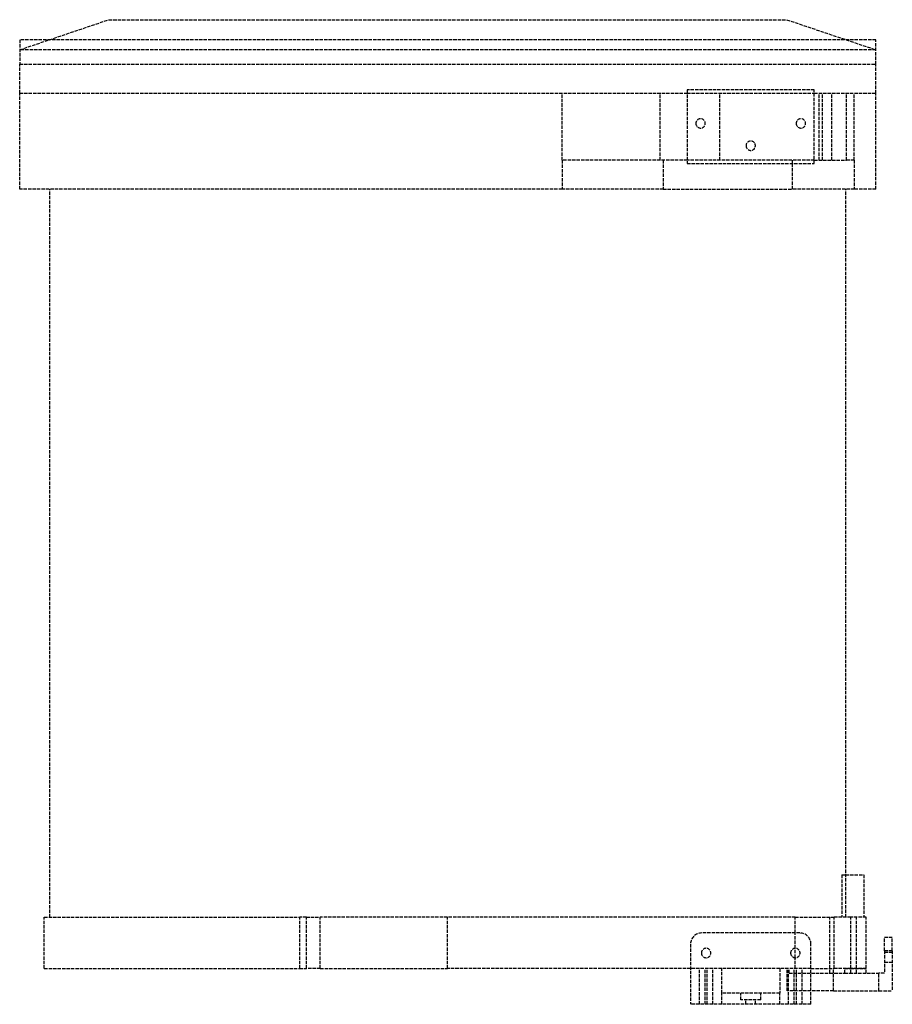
# Model space of a CAD drawing. Header units: millimetres. Extents: x -391 to 0, y 0 to 442.
import ezdxf

# ---------------------------------------------------------------- set-up
doc = ezdxf.new("R2010")
doc.units = ezdxf.units.MM
doc.header["$LTSCALE"] = 10
doc.linetypes.add('ALLCAD_Strich', pattern=[0.2, 0.15, -0.05])
doc.layers.add('BESCH_KONT_sich_schn_seit_2d', color=160, linetype='Continuous')

msp = doc.modelspace()

# ---------------------------------------------------------------- linework, layer by layer
at = {"layer": 'BESCH_KONT_sich_schn_seit_2d', "linetype": 'ALLCAD_Strich', "extrusion": (-1.09476e-47, 1, -2.22045e-16)}
for p, q in [((-378.07, 432.5), (-351.4, 441.5)), ((-351.4, 441.5), (-47.4, 441.5)), ((-47.4, 441.5), (-20.73, 432.5)), ((-391.4, 432.5), (-391.4, 421.5)), ((-7.4, 432.5), (-391.4, 432.5)), ((-391.4, 428), (-378.07, 432.5)), ((-20.73, 432.5), (-7.4, 428)), ((-7.4, 421.5), (-7.4, 432.5)), ((-7.4, 428), (-391.4, 428)), ((-391.4, 408.5), (-391.4, 421.5)), ((-391.4, 421.5), (-7.4, 421.5)), ((-7.4, 408.5), (-7.4, 421.5)), ((-391.4, 408.5), (-92, 408.5)), ((-391.4, 365.5), (-391.4, 408.5)), ((-148.15, 378.5), (-148.15, 408.5)), ((-104.11, 378.5), (-104.11, 408.5)), ((-35, 410), (-92, 410)), ((-92, 410), (-92, 377)), ((-92, 408.5), (-35, 408.5)), ((-77.4, 378.5), (-77.4, 408.5)), ((-35, 377), (-35, 410)), ((-35, 408.5), (-7.4, 408.5)), ((-32.86, 378.5), (-32.86, 408.5)), ((-31.36, 378.5), (-31.36, 408.5)), ((-27.19, 378.5), (-27.19, 408.5)), ((-20.57, 378.5), (-20.57, 408.5)), ((-17.05, 378.5), (-17.05, 408.5)), ((-7.4, 365.5), (-7.4, 408.5)), ((-148.15, 378.5), (-148.15, 365.5)), ((-104.11, 378.5), (-148.15, 378.5)), ((-92, 378.5), (-104.11, 378.5)), ((-102.78, 378.5), (-102.78, 365.5)), ((-35, 378.5), (-92, 378.5)), ((-92, 377), (-35, 377)), ((-44.93, 378.5), (-44.93, 377)), ((-44.93, 377), (-44.93, 365.5)), ((-35, 378.5), (-20.57, 378.5)), ((-17.05, 378.5), (-20.57, 378.5)), ((-17.05, 378.5), (-17.05, 365.5)), ((-148.15, 365.5), (-391.4, 365.5)), ((-377.9, 39), (-377.9, 365.5)), ((-102.78, 365.5), (-148.15, 365.5)), ((-102.78, 365.5), (-44.93, 365.5)), ((-17.05, 365.5), (-44.93, 365.5)), ((-20.9, 39), (-20.9, 365.5)), ((-7.4, 365.5), (-17.05, 365.5)), ((-22.7, 58), (-20.9, 58)), ((-22.7, 58), (-22.7, 39)), ((-20.9, 58), (-12.7, 58)), ((-12.7, 58), (-12.7, 39)), ((-380.4, 39), (-265.78, 39)), ((-380.4, 16), (-380.4, 39)), ((-265.78, 16), (-265.78, 39)), ((-262.83, 39), (-265.78, 39)), ((-262.83, 39), (-256.56, 39)), ((-262.83, 16), (-262.83, 39)), ((-199.52, 39), (-256.56, 39)), ((-256.56, 16), (-256.56, 39)), ((-43.51, 39), (-199.52, 39)), ((-199.52, 16), (-199.52, 39)), ((-43.51, 39), (-26.02, 39)), ((-43.51, 32), (-43.51, 39)), ((-28.01, 16), (-28.01, 39)), ((-18.6, 39), (-26.02, 39)), ((-26.02, 16), (-26.02, 39)), ((-18.6, 16), (-18.6, 39)), ((-11.74, 39), (-18.6, 39)), ((-16.01, 16), (-16.01, 39)), ((-11.74, 16), (-11.74, 39)), ((-11.74, 39), (-11.7, 39)), ((-11.7, 16), (-11.7, 39)), ((-41.5, 32), (-85.5, 32)), ((-43.51, 25.12), (-43.51, 32)), ((-90.5, 27), (-90.5, 0)), ((-36.5, 0), (-36.5, 27)), ((-3.5, 24), (-3.5, 30)), ((0, 30), (-3.5, 30)), ((0, 24), (0, 30)), ((-43.51, 20.88), (-43.51, 25.12)), ((-3.5, 24), (-3.5, 14)), ((0, 24), (-3.5, 24)), ((0, 23.25), (-3.5, 23.25)), ((0, 24), (0, 6)), ((-43.51, 16), (-43.51, 20.88)), ((0, 18.75), (-3.5, 18.75)), ((-380.4, 16), (-265.78, 16)), ((-265.78, 16), (-262.83, 16)), ((-256.56, 16), (-262.83, 16)), ((-256.56, 16), (-199.52, 16)), ((-90.5, 16), (-199.52, 16)), ((-76.5, 16), (-90.5, 16)), ((-86.55, 0), (-86.55, 16)), ((-84, 0), (-84, 16)), ((-83, 0), (-83, 16)), ((-80.45, 0), (-80.45, 16)), ((-76.5, 5), (-76.5, 16)), ((-50.5, 16), (-76.5, 16)), ((-36.5, 16), (-50.5, 16)), ((-50.5, 16), (-50.5, 5)), ((-47.1, 6), (-47.1, 16)), ((-46.55, 0), (-46.55, 16)), ((-46.32, 14), (-46.32, 16)), ((-46.32, 14), (-28.01, 14)), ((-44, 0), (-44, 16)), ((-43, 0), (-43, 16)), ((-40.45, 0), (-40.45, 16)), ((-36.5, 16), (-26.02, 16)), ((-28.01, 14), (-28.01, 16)), ((-28.01, 14), (-21.28, 14)), ((-26.44, 6), (-26.44, 16)), ((-18.6, 16), (-26.02, 16)), ((-21.28, 14), (-21.28, 16)), ((-21.28, 16), (-18.6, 16)), ((-21.28, 14), (-6, 14)), ((-18.6, 14), (-18.6, 16)), ((-18.6, 16), (-11.74, 16)), ((-11.74, 16), (-18.6, 16)), ((-16.01, 14), (-16.01, 16)), ((-11.74, 14), (-11.74, 16)), ((-11.7, 16), (-11.74, 16)), ((-11.74, 16), (-11.7, 16)), ((-11.7, 14), (-11.7, 16)), ((-3.5, 14), (-6, 14)), ((-6, 6), (-6, 14)), ((-50.5, 5), (-76.5, 5)), ((-76.5, 0), (-76.5, 5)), ((-68, 2), (-68, 5)), ((-59, 2), (-59, 5)), ((-50.5, 0), (-50.5, 5)), ((-36.5, 6), (-47.1, 6)), ((-26.44, 6), (-36.5, 6)), ((-26.44, 6), (-6, 6)), ((-6, 6), (0, 6)), ((-36.5, 0), (-90.5, 0)), ((-59, 2), (-68, 2)), ((-65.63, 0), (-65.63, 2)), ((-61.38, 0), (-61.38, 2)), ((-36.5, 0.01), (-36.5, 0.01)), ((-36.5, 0.01), (-36.5, 0.01)), ((-36.5, 0.01), (-36.5, 0.01)), ((-36.5, 0), (-36.5, 0.01)), ((-36.5, 0.01), (-36.5, 0.01)), ((-36.5, 0.01), (-36.5, 0.01)), ((-36.5, 0.01), (-36.5, 0.01)), ((-36.5, 0.01), (-36.5, 0.01)), ((-36.5, 0.01), (-36.5, 0.01)), ((-36.5, 0.01), (-36.5, 0.01)), ((-36.5, 0.01), (-36.5, 0.01)), ((-36.5, 0), (-36.5, 0)), ((-36.5, 0), (-36.5, 0)), ((-36.5, 0), (-36.5, 0)), ((-36.5, 0), (-36.5, 0)), ((-36.5, 0), (-36.5, 0)), ((-36.5, 0), (-36.5, 0)), ((-36.5, 0), (-36.5, 0))]:
    msp.add_line(p, q, dxfattribs=at)
at = {"layer": 'BESCH_KONT_sich_schn_seit_2d', "linetype": 'ALLCAD_Strich', "extrusion": (-2.22045e-16, -2.22045e-16, -1)}
for centre, radius in [((86, 395), 2.1), ((41, 395), 2.1), ((63.5, 385), 2.1), ((83.5, 23), 2.12), ((43.5, 23), 2.12)]:
    msp.add_circle(centre, radius, dxfattribs=at)
at = {"layer": 'BESCH_KONT_sich_schn_seit_2d', "linetype": 'ALLCAD_Strich'}
for centre, start, end in [((-85.5, 27), 90, 180), ((-41.5, 27), 360, 90)]:
    msp.add_arc(centre, 5, start, end, dxfattribs=at)

doc.saveas('drawing.dxf')
